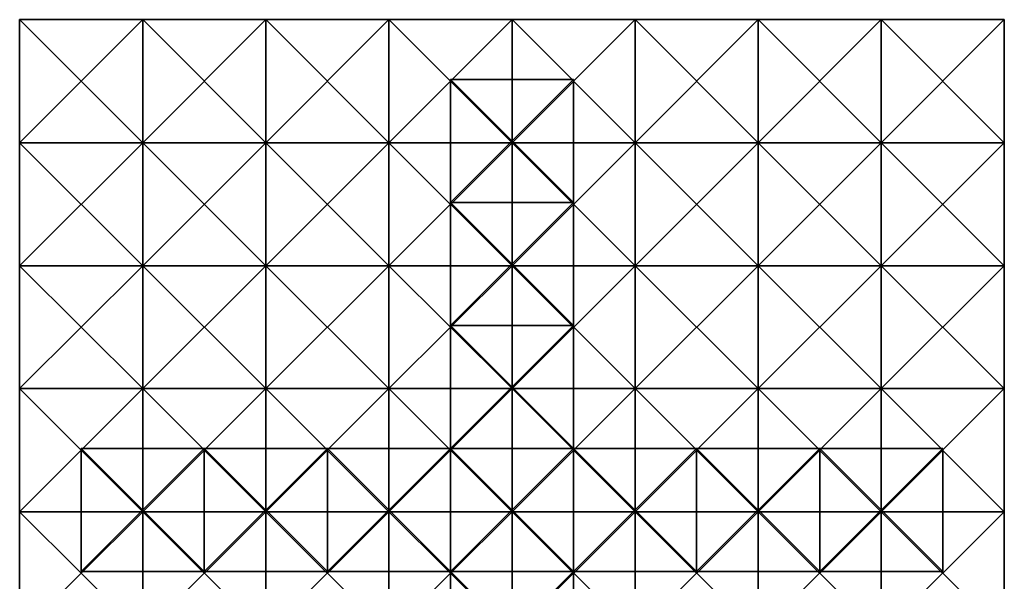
# Model space of a CAD drawing. Header units: inches. Extents: x -7.9 to 7.9, y -7.9 to 7.9.
# Tile 2 of 2: x -7.9 to 7.9, y -1.1 to 7.9. Entities that reach past the tile are written whole.
import ezdxf

# ---------------------------------------------------------------- set-up
doc = ezdxf.new("R2010")
doc.units = ezdxf.units.IN
doc.header["$MEASUREMENT"] = 0
doc.layers.get('0').update_dxf_attribs({"true_color": 0x9a9ae5})

msp = doc.modelspace()

# ---------------------------------------------------------------- meshes
at = {"color": 111, "true_color": 0x99e4b8}
mesh = msp.add_polyface(dxfattribs=at)
corners = [(-5.928, 3.943, 23.694), (-3.952, 3.943, 23.694), (-5.928, 5.919, 23.694), (-5.928, 3.943, 21.719), (-5.928, 5.919, 21.719), (-3.952, 5.919, 21.719), (-7.904, 3.943, 23.694), (-7.904, 5.919, 23.694), (-7.904, 3.943, 21.719), (-7.904, 5.919, 21.719), (-7.904, 1.968, 21.719), (-5.928, 7.895, 23.694), (-5.928, 7.895, 21.719), (-7.904, 7.895, 23.694), (-7.904, 7.895, 21.719)]
mesh.append_faces([[corners[k] for k in face] for face in [(0, 1, 2, 0), (3, 0, 4, 3), (4, 0, 2, 4), (0, 3, 1, 0), (4, 2, 5, 4), (0, 3, 2, 0), (2, 3, 4, 2), (6, 0, 7, 6), (7, 0, 2, 7), (8, 6, 9, 8), (9, 6, 7, 9), (3, 8, 4, 3), (4, 8, 9, 4), (6, 8, 0, 6), (0, 8, 3, 0), (9, 7, 4, 9), (4, 7, 2, 4), (3, 10, 8, 3), (8, 6, 3, 8), (3, 6, 0, 3), (2, 4, 11, 2), (11, 4, 12, 11), (7, 2, 13, 7), (13, 2, 11, 13), (9, 7, 14, 9), (14, 7, 13, 14), (4, 9, 12, 4), (12, 9, 14, 12), (7, 9, 2, 7), (2, 9, 4, 2), (14, 13, 12, 14), (12, 13, 11, 12), (4, 2, 12, 4), (12, 2, 11, 12)]], dxfattribs={"vtx3": -1, "color": 111})
mesh = msp.add_polyface(dxfattribs=at)
corners = [(-3.952, 5.919, 23.694), (-1.977, 5.919, 23.694), (-3.952, 7.895, 23.694), (-1.977, 7.895, 23.694), (-3.952, 5.919, 21.719), (-3.952, 7.895, 21.719), (-1.977, 7.895, 21.719), (-3.952, 3.943, 23.694), (-3.952, 3.943, 21.719), (-5.928, 5.919, 23.694), (-5.928, 3.943, 21.719), (-5.928, 5.919, 21.719), (-5.928, 3.943, 23.694), (-1.977, 3.943, 23.694), (-1.977, 5.919, 21.719), (-1.977, 3.943, 21.719), (-5.928, 7.895, 23.694), (-5.928, 7.895, 21.719)]
mesh.append_faces([[corners[k] for k in face] for face in [(0, 1, 2, 0), (2, 1, 3, 2), (4, 0, 5, 4), (5, 0, 2, 5), (6, 4, 5, 6), (0, 4, 1, 0), (5, 2, 6, 5), (7, 8, 0, 7), (0, 8, 4, 0), (9, 7, 0, 9), (8, 10, 4, 8), (4, 10, 11, 4), (7, 10, 8, 7), (4, 9, 0, 4), (10, 12, 8, 10), (8, 12, 7, 8), (7, 13, 0, 7), (0, 13, 1, 0), (8, 7, 4, 8), (4, 7, 0, 4), (14, 8, 4, 14), (7, 8, 13, 7), (4, 0, 14, 4), (8, 7, 15, 8), (0, 4, 2, 0), (2, 4, 5, 2), (9, 0, 16, 9), (16, 0, 2, 16), (4, 11, 5, 4), (5, 11, 17, 5), (9, 11, 0, 9), (0, 11, 4, 0), (17, 16, 5, 17), (5, 16, 2, 5)]], dxfattribs={"vtx3": -1, "color": 111})
mesh = msp.add_polyface(dxfattribs=at)
corners = [(-0.989, 4.958, 1.963), (0.986, 4.958, -0.013), (-0.989, 4.958, -0.013), (-0.989, 2.982, 1.963), (0.986, 4.958, 1.963), (-0.989, 6.934, -0.013), (-0.989, 6.934, 1.963), (0.986, 6.934, -0.013), (0.986, 6.934, 1.963), (-1.977, 5.919, 23.694), (-1.977, 5.919, 21.719), (-1.977, 7.895, 23.694), (-1.977, 7.895, 21.719), (-3.952, 5.919, 21.719), (-3.952, 7.895, 23.694), (-0.001, 5.919, 23.694), (-0.001, 5.919, 21.719), (-0.001, 7.895, 23.694), (-0.001, 7.895, 21.719), (-0.001, 3.943, 23.694), (-1.977, 3.943, 23.694), (-0.001, 3.943, 21.719), (-1.977, 3.943, 21.719), (-3.952, 3.943, 21.719), (-3.952, 5.919, 23.694)]
mesh.append_faces([[corners[k] for k in face] for face in [(0, 1, 2, 0), (2, 3, 0, 2), (2, 4, 0, 2), (5, 1, 2, 5), (6, 7, 5, 6), (0, 8, 6, 0), (6, 5, 0, 6), (0, 5, 2, 0), (9, 10, 11, 9), (11, 10, 12, 11), (10, 13, 12, 10), (9, 13, 10, 9), (12, 14, 11, 12), (15, 16, 17, 15), (17, 16, 18, 17), (9, 15, 11, 9), (11, 15, 17, 11), (10, 9, 12, 10), (12, 9, 11, 12), (16, 10, 18, 16), (18, 10, 12, 18), (9, 10, 15, 9), (15, 10, 16, 15), (12, 11, 18, 12), (18, 11, 17, 18), (9, 19, 15, 9), (10, 20, 9, 10), (21, 22, 16, 21), (16, 22, 10, 16), (10, 9, 16, 10), (16, 9, 15, 16), (9, 22, 10, 9), (22, 23, 10, 22), (10, 24, 9, 10), (18, 15, 17, 18)]], dxfattribs={"vtx3": -1, "color": 111})
mesh = msp.add_polyface(dxfattribs=at)
corners = [(0.986, 4.958, 1.963), (0.986, 4.958, -0.013), (-0.989, 4.958, 1.963), (0.986, 2.982, -0.013), (-0.989, 4.958, -0.013), (0.986, 6.934, -0.013), (-0.989, 6.934, -0.013), (0.986, 6.934, 1.963), (-0.989, 6.934, 1.963), (1.974, 5.919, 23.694), (3.95, 5.919, 23.694), (1.974, 7.895, 23.694), (1.974, 5.919, 21.719), (1.974, 7.895, 21.719), (3.95, 7.895, 21.719), (-0.001, 5.919, 23.694), (-0.001, 3.943, 21.719), (-0.001, 5.919, 21.719), (1.974, 3.943, 23.694), (1.974, 3.943, 21.719), (-0.001, 3.943, 23.694), (-0.001, 7.895, 23.694), (-0.001, 7.895, 21.719)]
mesh.append_faces([[corners[k] for k in face] for face in [(0, 1, 2, 0), (1, 3, 4, 1), (0, 3, 1, 0), (1, 0, 4, 1), (5, 1, 6, 5), (7, 5, 8, 7), (0, 7, 2, 0), (5, 7, 1, 5), (1, 7, 0, 1), (9, 10, 11, 9), (12, 9, 13, 12), (13, 9, 11, 13), (9, 12, 10, 9), (13, 11, 14, 13), (15, 16, 17, 15), (12, 18, 9, 12), (9, 19, 12, 9), (15, 18, 9, 15), (17, 20, 15, 17), (19, 16, 12, 19), (12, 16, 17, 12), (17, 15, 12, 17), (12, 15, 9, 12), (9, 12, 11, 9), (11, 12, 13, 11), (15, 9, 21, 15), (21, 9, 11, 21), (17, 15, 22, 17), (12, 17, 13, 12), (13, 17, 22, 13), (15, 17, 9, 15), (9, 17, 12, 9), (22, 21, 13, 22), (13, 21, 11, 13)]], dxfattribs={"vtx3": -1, "color": 111})
mesh = msp.add_polyface(dxfattribs=at)
corners = [(3.95, 3.943, 21.719), (1.974, 3.943, 23.694), (3.95, 3.943, 23.694), (3.95, 5.919, 23.694), (5.926, 5.919, 23.694), (3.95, 7.895, 23.694), (5.926, 7.895, 23.694), (3.95, 5.919, 21.719), (3.95, 7.895, 21.719), (5.926, 5.919, 21.719), (5.926, 7.895, 21.719), (1.974, 7.895, 23.694), (1.974, 5.919, 21.719), (1.974, 7.895, 21.719), (5.926, 3.943, 21.719), (1.974, 5.919, 23.694), (1.974, 3.943, 21.719), (5.926, 3.943, 23.694)]
mesh.append_faces([[corners[k] for k in face] for face in [(0, 1, 2, 0), (3, 4, 5, 3), (5, 4, 6, 5), (7, 3, 8, 7), (8, 3, 5, 8), (9, 7, 10, 9), (10, 7, 8, 10), (3, 7, 4, 3), (4, 7, 9, 4), (8, 5, 10, 8), (3, 7, 5, 3), (5, 7, 8, 5), (11, 3, 5, 11), (7, 12, 8, 7), (8, 12, 13, 8), (3, 12, 7, 3), (8, 11, 5, 8), (0, 2, 14, 0), (2, 0, 3, 2), (3, 0, 7, 3), (15, 2, 3, 15), (0, 16, 7, 0), (7, 16, 12, 7), (1, 16, 2, 1), (2, 16, 0, 2), (12, 15, 7, 12), (7, 15, 3, 7), (2, 17, 3, 2), (3, 17, 4, 3), (0, 2, 7, 0), (7, 2, 3, 7), (9, 0, 7, 9), (2, 0, 17, 2), (7, 3, 9, 7)]], dxfattribs={"vtx3": -1, "color": 111})
mesh = msp.add_polyface(dxfattribs=at)
corners = [(5.926, 3.943, 21.719), (5.926, 3.943, 23.694), (7.901, 3.943, 21.719), (7.901, 3.943, 23.694), (5.926, 5.919, 23.694), (5.926, 5.919, 21.719), (5.926, 7.895, 23.694), (5.926, 7.895, 21.719), (3.95, 7.895, 23.694), (3.95, 3.943, 23.694), (7.901, 5.919, 23.694), (7.901, 5.919, 21.719), (7.901, 7.895, 23.694), (7.901, 7.895, 21.719), (3.95, 3.943, 21.719), (3.95, 5.919, 23.694)]
mesh.append_faces([[corners[k] for k in face] for face in [(0, 1, 2, 0), (2, 1, 3, 2), (4, 5, 6, 4), (6, 5, 7, 6), (7, 8, 6, 7), (0, 9, 1, 0), (3, 2, 10, 3), (10, 2, 11, 10), (1, 3, 4, 1), (4, 3, 10, 4), (0, 1, 5, 0), (5, 1, 4, 5), (2, 0, 11, 2), (11, 0, 5, 11), (1, 0, 3, 1), (3, 0, 2, 3), (5, 4, 11, 5), (11, 4, 10, 11), (10, 11, 12, 10), (12, 11, 13, 12), (4, 10, 6, 4), (6, 10, 12, 6), (5, 4, 7, 5), (7, 4, 6, 7), (11, 5, 13, 11), (13, 5, 7, 13), (4, 5, 10, 4), (10, 5, 11, 10), (7, 6, 13, 7), (13, 6, 12, 13), (1, 0, 4, 1), (4, 0, 5, 4), (0, 14, 5, 0), (1, 14, 0, 1), (5, 15, 4, 5)]], dxfattribs={"vtx3": -1, "color": 111})
mesh = msp.add_polyface(dxfattribs=at)
corners = [(-0.989, 2.982, 1.963), (0.986, 4.958, 1.963), (-0.989, 4.958, 1.963), (-0.989, 2.982, -0.013), (0.986, 2.982, 1.963), (-0.989, 4.958, -0.013), (0.986, 2.982, -0.013), (0.986, 1.007, -0.013), (-0.989, 1.007, -0.013), (-0.989, 1.007, 1.963), (-0.989, 2.982, 19.743), (0.986, 1.007, 19.743), (-0.989, 1.007, 19.743), (-0.989, 2.982, 21.719), (0.986, 2.982, 19.743), (-0.989, 1.007, 21.719), (0.986, 2.982, 21.719), (-1.977, 3.943, 23.694), (-0.001, 3.943, 23.694), (-1.977, 5.919, 23.694), (-1.977, 3.943, 21.719), (-1.977, 5.919, 21.719), (-0.001, 3.943, 21.719), (-1.977, 1.968, 23.694), (-0.001, 1.968, 23.694), (-1.977, 1.968, 21.719), (-0.001, 1.968, 21.719), (-3.952, 3.943, 21.719), (-3.952, 1.968, 21.719), (-3.952, 3.943, 23.694)]
mesh.append_faces([[corners[k] for k in face] for face in [(0, 1, 2, 0), (3, 4, 0, 3), (5, 6, 3, 5), (3, 0, 5, 3), (3, 7, 8, 3), (0, 6, 3, 0), (9, 4, 0, 9), (0, 3, 9, 0), (10, 11, 12, 10), (13, 14, 10, 13), (15, 16, 13, 15), (13, 10, 15, 13), (17, 18, 19, 17), (20, 17, 21, 20), (17, 20, 18, 17), (18, 20, 22, 18), (23, 24, 17, 23), (17, 24, 18, 17), (25, 23, 20, 25), (20, 23, 17, 20), (26, 25, 22, 26), (22, 25, 20, 22), (24, 25, 26, 24), (20, 17, 22, 20), (22, 17, 18, 22), (17, 20, 19, 17), (17, 27, 20, 17), (23, 25, 17, 23), (17, 25, 20, 17), (25, 28, 20, 25), (23, 28, 25, 23), (20, 29, 17, 20), (25, 23, 26, 25), (26, 23, 24, 26)]], dxfattribs={"vtx3": -1, "color": 111})
mesh = msp.add_polyface(dxfattribs=at)
corners = [(0.986, 2.982, 1.963), (0.986, 4.958, 1.963), (-0.989, 2.982, 1.963), (0.986, 2.982, -0.013), (-0.989, 2.982, -0.013), (0.986, 1.007, -0.013), (0.986, 2.982, 19.743), (0.986, 1.007, 19.743), (-0.989, 2.982, 19.743), (0.986, 2.982, 21.719), (-0.989, 2.982, 21.719), (1.974, 1.968, 23.694), (3.95, 1.968, 23.694), (1.974, 3.943, 23.694), (1.974, 1.968, 21.719), (1.974, 3.943, 21.719), (3.95, 3.943, 21.719), (-0.001, 3.943, 23.694), (-0.001, 3.943, 21.719), (-0.001, 5.919, 23.694), (3.95, 3.943, 23.694), (1.974, 5.919, 23.694), (1.974, 5.919, 21.719), (-0.001, 1.968, 23.694), (-0.001, 1.968, 21.719), (-0.001, 5.919, 21.719)]
mesh.append_faces([[corners[k] for k in face] for face in [(0, 1, 2, 0), (3, 0, 4, 3), (0, 3, 1, 0), (3, 5, 4, 3), (0, 3, 2, 0), (3, 0, 5, 3), (6, 7, 8, 6), (9, 6, 10, 9), (6, 9, 7, 6), (11, 12, 13, 11), (14, 11, 15, 14), (15, 11, 13, 15), (15, 13, 16, 15), (17, 18, 19, 17), (13, 20, 21, 13), (15, 13, 22, 15), (23, 24, 17, 23), (17, 24, 18, 17), (11, 14, 13, 11), (13, 14, 15, 13), (23, 11, 17, 23), (17, 11, 13, 17), (24, 23, 18, 24), (18, 23, 17, 18), (14, 24, 15, 14), (15, 24, 18, 15), (18, 17, 15, 18), (15, 17, 13, 15), (24, 23, 14, 24), (13, 15, 21, 13), (17, 13, 19, 17), (18, 17, 25, 18), (17, 18, 13, 17), (13, 18, 15, 13)]], dxfattribs={"vtx3": -1, "color": 111})
mesh = msp.add_polyface(dxfattribs=at)
corners = [(-4.94, 1.007, -0.013), (-4.94, -0.969, -0.013), (-6.916, 1.007, -0.013), (-6.916, -0.969, -0.013), (-4.94, 1.007, 1.963), (-6.916, 1.007, 1.963), (-6.916, -0.969, 1.963), (-5.928, -0.008, 23.694), (-5.928, -0.008, 21.719), (-5.928, 1.968, 23.694), (-5.928, 1.968, 21.719), (-7.904, -0.008, 23.694), (-7.904, 1.968, 23.694), (-7.904, -0.008, 21.719), (-7.904, 1.968, 21.719), (-3.952, -0.008, 23.694), (-3.952, 1.968, 21.719), (-3.952, 1.968, 23.694), (-5.928, 3.943, 23.694), (-5.928, 3.943, 21.719), (-7.904, 3.943, 23.694), (-7.904, 3.943, 21.719)]
mesh.append_faces([[corners[k] for k in face] for face in [(0, 1, 2, 0), (2, 1, 3, 2), (4, 0, 5, 4), (5, 0, 2, 5), (6, 4, 5, 6), (0, 4, 1, 0), (5, 2, 6, 5), (7, 8, 9, 7), (9, 8, 10, 9), (11, 7, 12, 11), (12, 7, 9, 12), (13, 11, 14, 13), (14, 11, 12, 14), (8, 13, 10, 8), (10, 13, 14, 10), (14, 12, 10, 14), (10, 12, 9, 10), (7, 15, 9, 7), (8, 7, 10, 8), (10, 7, 9, 10), (10, 9, 16, 10), (9, 17, 18, 9), (10, 9, 19, 10), (19, 9, 18, 19), (9, 10, 17, 9), (9, 10, 18, 9), (18, 10, 19, 18), (12, 9, 20, 12), (20, 9, 18, 20), (14, 12, 21, 14), (21, 12, 20, 21), (10, 14, 19, 10), (12, 14, 9, 12), (9, 14, 10, 9)]], dxfattribs={"vtx3": -1, "color": 111})
mesh = msp.add_polyface(dxfattribs=at)
corners = [(-2.965, -0.969, 1.963), (-0.989, 1.007, 1.963), (-2.965, 1.007, 1.963), (-2.965, 1.007, -0.013), (-4.94, 1.007, 1.963), (-4.94, 1.007, -0.013), (-4.94, -0.969, 1.963), (-2.965, -0.969, -0.013), (-4.94, -0.969, -0.013), (-2.965, 1.007, 21.719), (-2.965, 1.007, 19.743), (-2.965, -0.969, 21.719), (-3.952, -0.008, 23.694), (-1.977, -0.008, 23.694), (-3.952, 1.968, 23.694), (-1.977, 1.968, 23.694), (-3.952, -0.008, 21.719), (-3.952, 1.968, 21.719), (-1.977, 1.968, 21.719), (-5.928, 1.968, 23.694), (-5.928, -0.008, 21.719), (-5.928, 1.968, 21.719), (-3.952, 3.943, 23.694), (-3.952, 3.943, 21.719), (-5.928, 3.943, 23.694), (-5.928, 3.943, 21.719), (-1.977, 3.943, 23.694), (-1.977, 3.943, 21.719)]
mesh.append_faces([[corners[k] for k in face] for face in [(0, 1, 2, 0), (2, 3, 0, 2), (2, 3, 4, 2), (4, 3, 5, 4), (6, 2, 4, 6), (3, 7, 5, 3), (5, 7, 8, 5), (2, 7, 3, 2), (5, 6, 4, 5), (9, 10, 11, 9), (12, 13, 14, 12), (14, 13, 15, 14), (16, 12, 17, 16), (17, 12, 14, 17), (18, 16, 17, 18), (17, 14, 18, 17), (12, 16, 14, 12), (14, 16, 17, 14), (19, 12, 14, 19), (16, 20, 17, 16), (17, 20, 21, 17), (17, 19, 14, 17), (14, 17, 22, 14), (22, 17, 23, 22), (24, 14, 22, 24), (17, 21, 23, 17), (23, 21, 25, 23), (14, 21, 17, 14), (14, 15, 22, 14), (22, 15, 26, 22), (17, 14, 23, 17), (23, 14, 22, 23), (27, 17, 23, 27), (14, 17, 15, 14)]], dxfattribs={"vtx3": -1, "color": 111})
mesh = msp.add_polyface(dxfattribs=at)
corners = [(2.962, 1.007, -0.013), (2.962, 1.007, 1.963), (2.962, -0.969, -0.013), (4.938, 1.007, 1.963), (4.938, 1.007, -0.013), (4.938, -0.969, 1.963), (2.962, -0.969, 1.963), (4.938, -0.969, -0.013), (2.962, 1.007, 19.743), (2.962, 1.007, 21.719), (2.962, -0.969, 19.743), (3.95, 1.968, 23.694), (3.95, 1.968, 21.719), (3.95, 3.943, 23.694), (3.95, 3.943, 21.719), (1.974, 3.943, 23.694), (1.974, 1.968, 21.719), (1.974, 3.943, 21.719), (5.926, 1.968, 23.694), (5.926, 3.943, 23.694), (5.926, 3.943, 21.719), (3.95, -0.008, 23.694), (3.95, -0.008, 21.719), (1.974, 1.968, 23.694), (1.974, -0.008, 21.719), (5.926, -0.008, 23.694), (5.926, 1.968, 21.719)]
mesh.append_faces([[corners[k] for k in face] for face in [(0, 1, 2, 0), (3, 4, 5, 3), (3, 4, 1, 3), (1, 4, 0, 1), (6, 3, 1, 6), (4, 7, 0, 4), (0, 7, 2, 0), (3, 7, 4, 3), (0, 6, 1, 0), (8, 9, 10, 8), (11, 12, 13, 11), (13, 12, 14, 13), (15, 11, 13, 15), (12, 16, 14, 12), (14, 16, 17, 14), (11, 16, 12, 11), (11, 18, 13, 11), (13, 18, 19, 13), (12, 11, 14, 12), (14, 11, 13, 14), (20, 12, 14, 20), (11, 12, 18, 11), (21, 22, 11, 21), (11, 22, 12, 11), (23, 21, 11, 23), (22, 24, 12, 22), (12, 24, 16, 12), (12, 23, 11, 12), (21, 25, 11, 21), (11, 25, 18, 11), (22, 21, 12, 22), (12, 21, 11, 12), (26, 22, 12, 26), (12, 11, 26, 12)]], dxfattribs={"vtx3": -1, "color": 111})
mesh = msp.add_polyface(dxfattribs=at)
corners = [(6.913, 1.007, -0.013), (6.913, -0.969, -0.013), (4.938, 1.007, -0.013), (4.938, -0.969, -0.013), (6.913, 1.007, 1.963), (4.938, 1.007, 1.963), (4.938, -0.969, 1.963), (7.901, 1.968, 23.694), (7.901, 1.968, 21.719), (7.901, 3.943, 23.694), (7.901, 3.943, 21.719), (5.926, 1.968, 23.694), (5.926, 3.943, 23.694), (5.926, 1.968, 21.719), (5.926, 3.943, 21.719), (3.95, 1.968, 21.719), (7.901, -0.008, 23.694), (7.901, -0.008, 21.719), (5.926, -0.008, 23.694), (5.926, -0.008, 21.719), (3.95, -0.008, 21.719), (3.95, 1.968, 23.694)]
mesh.append_faces([[corners[k] for k in face] for face in [(0, 1, 2, 0), (2, 1, 3, 2), (4, 0, 5, 4), (5, 0, 2, 5), (6, 4, 5, 6), (0, 4, 1, 0), (7, 8, 9, 7), (9, 8, 10, 9), (11, 7, 12, 11), (12, 7, 9, 12), (13, 11, 14, 13), (14, 11, 12, 14), (8, 13, 10, 8), (10, 13, 14, 10), (11, 13, 7, 11), (7, 13, 8, 7), (11, 13, 12, 11), (12, 13, 14, 12), (13, 15, 14, 13), (11, 15, 13, 11), (16, 17, 7, 16), (7, 17, 8, 7), (18, 16, 11, 18), (11, 16, 7, 11), (19, 18, 13, 19), (13, 18, 11, 13), (17, 19, 8, 17), (8, 19, 13, 8), (13, 11, 8, 13), (8, 11, 7, 8), (18, 19, 11, 18), (11, 19, 13, 11), (19, 20, 13, 19), (13, 21, 11, 13)]], dxfattribs={"vtx3": -1, "color": 111})
mesh = msp.add_polyface(dxfattribs=at)
corners = [(-0.989, 1.007, 9.865), (-0.989, 1.007, 7.89), (-0.989, -0.969, 9.865), (-0.989, 1.007, 13.816), (-0.989, -0.969, 15.792), (-0.989, 1.007, 15.792), (-0.989, 1.007, 11.841), (-0.989, -0.969, 13.816), (-0.989, 1.007, 5.914), (-0.989, 1.007, 3.938), (-0.989, -0.969, 5.914), (-0.989, -0.969, 7.89), (-0.989, -0.969, 11.841), (0.986, 1.007, 1.963), (-0.989, 1.007, 1.963), (0.986, -0.969, 1.963), (-0.989, -0.969, 1.963), (-0.989, -0.969, 3.938), (-0.989, 2.982, -0.013), (-0.989, 1.007, -0.013), (-0.989, -0.969, -0.013), (-2.965, 1.007, -0.013), (-2.965, -0.969, -0.013), (-2.965, 1.007, 1.963), (-0.989, 1.007, 21.719), (-0.989, 1.007, 19.743), (-0.989, -0.969, 21.719), (-0.989, -0.969, 19.743), (-2.965, 1.007, 19.743), (-2.965, 1.007, 21.719), (-0.989, 2.982, 19.743), (-0.989, 1.007, 17.768), (-0.989, -0.969, 17.768), (-1.977, -0.008, 23.694), (-1.977, -0.008, 21.719), (-1.977, 1.968, 23.694), (-1.977, 1.968, 21.719), (-3.952, -0.008, 21.719), (-3.952, 1.968, 23.694), (-0.001, 1.968, 23.694), (-0.001, -0.008, 23.694), (-0.001, 1.968, 21.719)]
mesh.append_faces([[corners[k] for k in face] for face in [(0, 1, 2, 0), (3, 4, 5, 3), (3, 6, 7, 3), (8, 9, 10, 8), (8, 11, 1, 8), (0, 12, 6, 0), (9, 13, 14, 9), (14, 15, 16, 14), (14, 17, 9, 14), (14, 18, 19, 14), (19, 20, 21, 19), (21, 20, 22, 21), (14, 19, 23, 14), (23, 19, 21, 23), (19, 14, 20, 19), (24, 25, 26, 24), (19, 16, 14, 19), (25, 27, 28, 25), (24, 25, 29, 24), (29, 25, 28, 29), (25, 24, 27, 25), (24, 30, 25, 24), (31, 27, 25, 31), (5, 32, 31, 5), (33, 34, 35, 33), (35, 34, 36, 35), (34, 37, 36, 34), (36, 38, 35, 36), (35, 36, 39, 35), (33, 40, 35, 33), (35, 40, 39, 35), (34, 33, 36, 34), (36, 33, 35, 36), (41, 34, 36, 41)]], dxfattribs={"vtx3": -1, "color": 111})
mesh = msp.add_polyface(dxfattribs=at)
corners = [(0.986, 1.007, 7.89), (0.986, -0.969, 7.89), (-0.989, 1.007, 7.89), (0.986, 1.007, 9.865), (-0.989, 1.007, 9.865), (0.986, 1.007, 15.792), (0.986, 1.007, 13.816), (-0.989, 1.007, 15.792), (0.986, -0.969, 13.816), (-0.989, 1.007, 13.816), (0.986, 1.007, 11.841), (0.986, -0.969, 11.841), (-0.989, 1.007, 11.841), (0.986, 1.007, 3.938), (0.986, -0.969, 3.938), (-0.989, 1.007, 3.938), (0.986, 1.007, 5.914), (-0.989, 1.007, 5.914), (0.986, -0.969, 5.914), (0.986, -0.969, 9.865), (0.986, 1.007, 1.963), (0.986, -0.969, 1.963), (-0.989, 1.007, 1.963), (0.986, 1.007, -0.013), (-0.989, 1.007, -0.013), (0.986, 2.982, 1.963), (0.986, 1.007, 19.743), (0.986, -0.969, 19.743), (-0.989, 1.007, 19.743), (0.986, 1.007, 21.719), (-0.989, 1.007, 21.719), (0.986, -0.969, -0.013), (0.986, 2.982, 21.719), (0.986, 1.007, 17.768), (0.986, -0.969, 17.768), (-0.989, 1.007, 17.768), (0.986, -0.969, 15.792), (-0.001, 1.968, 23.694), (-0.001, 1.968, 21.719), (1.974, 1.968, 23.694), (-0.001, -0.008, 23.694), (-0.001, -0.008, 21.719), (1.974, -0.008, 23.694)]
mesh.append_faces([[corners[k] for k in face] for face in [(0, 1, 2, 0), (3, 0, 4, 3), (5, 6, 7, 5), (6, 8, 9, 6), (10, 11, 12, 10), (6, 10, 9, 6), (13, 14, 15, 13), (16, 13, 17, 16), (0, 16, 2, 0), (16, 18, 17, 16), (10, 3, 12, 10), (3, 19, 4, 3), (13, 20, 15, 13), (20, 21, 22, 20), (23, 20, 24, 23), (20, 25, 22, 20), (20, 23, 21, 20), (26, 27, 28, 26), (29, 26, 30, 29), (26, 29, 27, 26), (20, 23, 22, 20), (23, 31, 24, 23), (26, 29, 28, 26), (29, 32, 30, 29), (26, 33, 28, 26), (33, 34, 35, 33), (33, 5, 35, 33), (5, 36, 7, 5), (37, 38, 39, 37), (40, 41, 37, 40), (37, 41, 38, 37), (40, 42, 37, 40), (41, 40, 38, 41), (38, 40, 37, 38)]], dxfattribs={"vtx3": -1, "color": 111})
mesh = msp.add_polyface(dxfattribs=at)
corners = [(0.986, 1.007, 7.89), (0.986, 1.007, 9.865), (0.986, -0.969, 7.89), (0.986, 1.007, 15.792), (0.986, -0.969, 13.816), (0.986, 1.007, 13.816), (0.986, 1.007, 11.841), (0.986, -0.969, 11.841), (0.986, 1.007, 3.938), (0.986, 1.007, 5.914), (0.986, -0.969, 3.938), (0.986, -0.969, 5.914), (0.986, -0.969, 9.865), (0.986, -0.969, 1.963), (0.986, 1.007, 1.963), (0.986, 1.007, -0.013), (0.986, 2.982, 1.963), (2.962, 1.007, -0.013), (2.962, -0.969, -0.013), (0.986, -0.969, -0.013), (2.962, 1.007, 1.963), (2.962, 1.007, 19.743), (2.962, -0.969, 19.743), (0.986, 1.007, 19.743), (2.962, 1.007, 21.719), (0.986, 1.007, 21.719), (0.986, -0.969, 21.719), (0.986, 2.982, 21.719), (0.986, -0.969, 17.768), (0.986, 1.007, 17.768), (0.986, -0.969, 15.792), (1.974, 1.968, 23.694), (1.974, 1.968, 21.719), (3.95, 1.968, 23.694), (1.974, -0.008, 23.694), (3.95, -0.008, 23.694), (1.974, -0.008, 21.719), (3.95, 1.968, 21.719), (-0.001, 1.968, 21.719), (-0.001, 1.968, 23.694), (-0.001, -0.008, 21.719)]
mesh.append_faces([[corners[k] for k in face] for face in [(0, 1, 2, 0), (3, 4, 5, 3), (6, 5, 7, 6), (8, 9, 10, 8), (0, 11, 9, 0), (6, 12, 1, 6), (8, 13, 14, 8), (15, 16, 14, 15), (17, 18, 15, 17), (15, 18, 19, 15), (20, 17, 14, 20), (14, 17, 15, 14), (13, 20, 14, 13), (14, 19, 15, 14), (21, 22, 23, 21), (24, 21, 25, 24), (25, 21, 23, 25), (26, 24, 25, 26), (25, 23, 26, 25), (23, 27, 25, 23), (23, 28, 29, 23), (29, 30, 3, 29), (31, 32, 33, 31), (34, 35, 31, 34), (36, 34, 32, 36), (32, 34, 31, 32), (32, 31, 37, 32), (31, 38, 32, 31), (34, 36, 31, 34), (31, 36, 32, 31), (39, 34, 31, 39), (36, 40, 32, 36), (32, 40, 38, 32), (32, 39, 31, 32)]], dxfattribs={"vtx3": -1, "color": 111})
mesh = msp.add_polyface(dxfattribs=at)
corners = [(-0.989, 1.007, 7.89), (0.986, -0.969, 7.89), (-0.989, -0.969, 7.89), (-0.989, 1.007, 9.865), (0.986, 1.007, 7.89), (-0.989, -0.969, 9.865), (0.986, 1.007, 9.865), (-0.989, 1.007, 15.792), (0.986, 1.007, 13.816), (-0.989, 1.007, 13.816), (-0.989, -0.969, 15.792), (0.986, 1.007, 15.792), (0.986, -0.969, 13.816), (-0.989, -0.969, 13.816), (-0.989, 1.007, 11.841), (0.986, -0.969, 11.841), (-0.989, -0.969, 11.841), (0.986, 1.007, 11.841), (-0.989, 1.007, 3.938), (0.986, -0.969, 3.938), (-0.989, -0.969, 3.938), (-0.989, 1.007, 5.914), (0.986, 1.007, 3.938), (-0.989, -0.969, 5.914), (0.986, 1.007, 5.914), (0.986, -0.969, 5.914), (0.986, -0.969, 9.865), (-0.989, 1.007, -0.013), (0.986, 1.007, 1.963), (-0.989, 1.007, 1.963), (-0.989, 1.007, 19.743), (0.986, -0.969, 19.743), (-0.989, -0.969, 19.743), (-0.989, 1.007, 21.719), (0.986, 1.007, 19.743), (-0.989, -0.969, 21.719), (0.986, 1.007, 21.719), (0.986, 1.007, -0.013), (-0.989, -0.969, 1.963), (0.986, -0.969, -0.013), (-0.989, -0.969, -0.013), (0.986, 1.007, 17.768), (-0.989, 1.007, 17.768), (0.986, -0.969, 17.768), (-0.989, -0.969, 17.768), (0.986, -0.969, 15.792), (-0.001, -0.008, 21.719), (-1.977, -0.008, 21.719), (-0.001, 1.968, 21.719)]
mesh.append_faces([[corners[k] for k in face] for face in [(0, 1, 2, 0), (3, 4, 0, 3), (5, 6, 3, 5), (7, 8, 9, 7), (10, 11, 7, 10), (9, 12, 13, 9), (14, 15, 16, 14), (9, 17, 14, 9), (13, 8, 9, 13), (18, 19, 20, 18), (21, 22, 18, 21), (23, 24, 21, 23), (0, 24, 21, 0), (2, 4, 0, 2), (21, 25, 23, 21), (14, 6, 3, 14), (16, 17, 14, 16), (3, 26, 5, 3), (20, 22, 18, 20), (27, 28, 29, 27), (30, 31, 32, 30), (33, 34, 30, 33), (35, 36, 33, 35), (29, 37, 27, 29), (38, 28, 29, 38), (27, 39, 40, 27), (30, 36, 33, 30), (30, 41, 42, 30), (32, 34, 30, 32), (42, 43, 44, 42), (42, 11, 7, 42), (44, 41, 42, 44), (7, 45, 10, 7), (46, 47, 48, 46)]], dxfattribs={"vtx3": -1, "color": 111})
mesh = msp.add_polyface(dxfattribs=at)
corners = [(-4.94, -0.969, -0.013), (-4.94, -0.969, 1.963), (-6.916, -0.969, -0.013), (-6.916, -0.969, 1.963), (-4.94, 1.007, 1.963), (-6.916, 1.007, -0.013), (-4.94, 1.007, -0.013), (-5.928, -1.983, 21.719), (-5.928, -3.959, 23.694), (-5.928, -1.983, 23.694), (-3.952, -1.983, 21.719), (-5.928, -0.008, 23.694), (-5.928, -0.008, 21.719), (-7.904, -1.983, 23.694), (-7.904, -0.008, 23.694), (-7.904, -1.983, 21.719), (-7.904, -0.008, 21.719), (-3.952, -1.983, 23.694), (-3.952, -0.008, 21.719), (-5.928, -3.959, 21.719), (-7.904, -3.959, 23.694), (-7.904, -3.959, 21.719), (-3.952, -0.008, 23.694)]
mesh.append_faces([[corners[k] for k in face] for face in [(0, 1, 2, 0), (2, 1, 3, 2), (1, 4, 3, 1), (0, 4, 1, 0), (3, 5, 2, 3), (0, 1, 6, 0), (7, 8, 9, 7), (7, 9, 10, 7), (9, 7, 11, 9), (11, 7, 12, 11), (13, 9, 14, 13), (14, 9, 11, 14), (15, 13, 16, 15), (16, 13, 14, 16), (7, 15, 12, 7), (12, 15, 16, 12), (13, 15, 9, 13), (9, 15, 7, 9), (16, 14, 12, 16), (12, 14, 11, 12), (9, 17, 11, 9), (7, 9, 12, 7), (12, 9, 11, 12), (9, 7, 17, 9), (12, 11, 18, 12), (9, 19, 7, 9), (13, 8, 9, 13), (15, 20, 13, 15), (7, 21, 15, 7), (15, 13, 7, 15), (7, 13, 9, 7), (14, 16, 11, 14), (11, 16, 12, 11), (11, 12, 22, 11)]], dxfattribs={"vtx3": -1, "color": 111})
mesh = msp.add_polyface(dxfattribs=at)
corners = [(-2.965, -0.969, -0.013), (-0.989, -0.969, 1.963), (-2.965, -0.969, 1.963), (-2.965, 1.007, -0.013), (-2.965, 1.007, 1.963), (-4.94, -0.969, 1.963), (-4.94, -0.969, -0.013), (-2.965, -0.969, 19.743), (-0.989, -0.969, 21.719), (-2.965, -0.969, 21.719), (-2.965, 1.007, 19.743), (-0.989, -0.969, 19.743), (-0.989, 1.007, 21.719), (-2.965, 1.007, 21.719), (-3.952, -1.983, 23.694), (-3.952, -3.959, 21.719), (-3.952, -1.983, 21.719), (-5.928, -1.983, 23.694), (-3.952, -3.959, 23.694), (-5.928, -3.959, 21.719), (-5.928, -1.983, 21.719), (-1.977, -1.983, 23.694), (-3.952, -0.008, 23.694), (-1.977, -0.008, 23.694), (-3.952, -0.008, 21.719), (-1.977, -0.008, 21.719), (-1.977, -3.959, 23.694), (-1.977, -1.983, 21.719), (-5.928, -0.008, 23.694), (-5.928, -0.008, 21.719)]
mesh.append_faces([[corners[k] for k in face] for face in [(0, 1, 2, 0), (2, 3, 0, 2), (2, 4, 5, 2), (0, 2, 6, 0), (6, 2, 5, 6), (2, 0, 4, 2), (7, 8, 9, 7), (10, 11, 7, 10), (9, 12, 13, 9), (9, 10, 7, 9), (14, 15, 16, 14), (17, 18, 14, 17), (16, 19, 20, 16), (16, 17, 14, 16), (14, 21, 22, 14), (22, 21, 23, 22), (16, 14, 24, 16), (24, 14, 22, 24), (25, 16, 24, 25), (14, 16, 21, 14), (24, 22, 25, 24), (14, 26, 21, 14), (16, 18, 14, 16), (27, 15, 16, 27), (16, 14, 27, 16), (14, 16, 22, 14), (22, 16, 24, 22), (28, 14, 22, 28), (16, 20, 24, 16), (24, 20, 29, 24), (14, 20, 16, 14), (24, 28, 22, 24), (22, 24, 23, 22), (22, 29, 24, 22)]], dxfattribs={"vtx3": -1, "color": 111})
mesh = msp.add_polyface(dxfattribs=at)
corners = [(-0.989, -0.969, 7.89), (0.986, -0.969, 9.865), (-0.989, -0.969, 9.865), (-0.989, 1.007, 7.89), (-0.989, -0.969, 13.816), (-0.989, -0.969, 15.792), (-0.989, 1.007, 13.816), (-0.989, 1.007, 11.841), (-0.989, -0.969, 11.841), (-0.989, -0.969, 3.938), (0.986, -0.969, 5.914), (-0.989, -0.969, 5.914), (-0.989, 1.007, 3.938), (0.986, -0.969, 7.89), (-0.989, 1.007, 5.914), (0.986, -0.969, 11.841), (-0.989, 1.007, 9.865), (-0.989, -0.969, 1.963), (0.986, -0.969, -0.013), (-0.989, -0.969, -0.013), (0.986, -0.969, 3.938), (-0.989, 1.007, 1.963), (-2.965, -0.969, -0.013), (-2.965, -0.969, 1.963), (-0.989, -0.969, 21.719), (-0.989, 1.007, 19.743), (-0.989, -0.969, 19.743), (0.986, -0.969, 1.963), (-0.989, 1.007, -0.013), (-0.989, 1.007, 21.719), (-2.965, -0.969, 21.719), (-0.989, -0.969, 17.768), (-0.989, 1.007, 17.768), (-0.989, 1.007, 15.792), (-1.977, -0.008, 23.694), (-1.977, -1.983, 21.719), (-1.977, -0.008, 21.719), (-3.952, -0.008, 23.694), (-0.001, -0.008, 21.719), (-0.001, -1.983, 23.694), (-0.001, -0.008, 23.694), (-3.952, -0.008, 21.719), (-0.001, -1.983, 21.719), (-1.977, -1.983, 23.694)]
mesh.append_faces([[corners[k] for k in face] for face in [(0, 1, 2, 0), (2, 3, 0, 2), (4, 5, 6, 4), (4, 7, 8, 4), (9, 10, 11, 9), (11, 12, 9, 11), (11, 13, 0, 11), (11, 0, 14, 11), (2, 15, 8, 2), (2, 8, 16, 2), (17, 18, 19, 17), (17, 20, 9, 17), (17, 9, 21, 17), (19, 17, 22, 19), (17, 21, 23, 17), (19, 21, 17, 19), (24, 25, 26, 24), (19, 27, 17, 19), (19, 17, 28, 19), (24, 29, 30, 24), (26, 29, 24, 26), (31, 26, 32, 31), (5, 31, 33, 5), (34, 35, 36, 34), (36, 37, 34, 36), (38, 39, 40, 38), (34, 41, 36, 34), (34, 36, 40, 34), (40, 36, 38, 40), (40, 42, 38, 40), (34, 39, 40, 34), (36, 43, 34, 36), (38, 35, 36, 38), (36, 34, 38, 36), (38, 34, 40, 38)]], dxfattribs={"vtx3": -1, "color": 111})
mesh = msp.add_polyface(dxfattribs=at)
corners = [(0.986, -0.969, 9.865), (0.986, 1.007, 9.865), (-0.989, -0.969, 9.865), (0.986, -0.969, 7.89), (0.986, -0.969, 15.792), (0.986, 1.007, 15.792), (-0.989, -0.969, 15.792), (0.986, -0.969, 13.816), (0.986, 1.007, 13.816), (-0.989, -0.969, 13.816), (0.986, -0.969, 11.841), (0.986, -0.969, 5.914), (0.986, 1.007, 5.914), (-0.989, -0.969, 5.914), (0.986, -0.969, 3.938), (0.986, 1.007, 7.89), (-0.989, -0.969, 7.89), (0.986, 1.007, 11.841), (-0.989, -0.969, 11.841), (0.986, 1.007, 3.938), (-0.989, -0.969, 3.938), (0.986, -0.969, 1.963), (0.986, 1.007, -0.013), (0.986, -0.969, -0.013), (0.986, -0.969, 21.719), (0.986, 1.007, 21.719), (-0.989, -0.969, 21.719), (0.986, -0.969, 19.743), (0.986, 1.007, 1.963), (-0.989, -0.969, 1.963), (-0.989, -0.969, -0.013), (0.986, 1.007, 19.743), (2.962, -0.969, 19.743), (-0.989, -0.969, 19.743), (0.986, -0.969, 17.768), (0.986, 1.007, 17.768), (-0.989, -0.969, 17.768), (1.974, -0.008, 21.719), (1.974, -1.983, 23.694), (1.974, -0.008, 23.694), (1.974, -1.983, 21.719), (-0.001, -0.008, 23.694), (-0.001, -1.983, 21.719), (-0.001, -0.008, 21.719)]
mesh.append_faces([[corners[k] for k in face] for face in [(0, 1, 2, 0), (3, 1, 0, 3), (4, 5, 6, 4), (4, 7, 5, 4), (7, 8, 9, 7), (10, 8, 7, 10), (11, 12, 13, 11), (14, 12, 11, 14), (3, 15, 16, 3), (3, 11, 15, 3), (10, 17, 18, 10), (10, 0, 17, 10), (14, 19, 20, 14), (14, 21, 19, 14), (21, 22, 23, 21), (24, 25, 26, 24), (27, 25, 24, 27), (21, 28, 29, 21), (23, 21, 30, 23), (21, 23, 28, 21), (31, 32, 27, 31), (24, 31, 27, 24), (27, 31, 33, 27), (27, 34, 31, 27), (34, 35, 36, 34), (34, 4, 35, 34), (37, 38, 39, 37), (39, 40, 37, 39), (41, 38, 39, 41), (37, 42, 43, 37), (43, 41, 37, 43), (37, 41, 39, 37), (41, 43, 39, 41), (39, 43, 37, 39)]], dxfattribs={"vtx3": -1, "color": 111})
mesh = msp.add_polyface(dxfattribs=at)
corners = [(2.962, -0.969, -0.013), (2.962, -0.969, 1.963), (0.986, -0.969, -0.013), (2.962, 1.007, 1.963), (0.986, -0.969, 1.963), (4.938, -0.969, 1.963), (4.938, 1.007, 1.963), (4.938, -0.969, -0.013), (2.962, 1.007, -0.013), (2.962, -0.969, 19.743), (2.962, -0.969, 21.719), (0.986, -0.969, 19.743), (2.962, 1.007, 21.719), (0.986, -0.969, 21.719), (3.95, -1.983, 23.694), (3.95, -1.983, 21.719), (3.95, -0.008, 23.694), (3.95, -0.008, 21.719), (1.974, -1.983, 23.694), (1.974, -0.008, 23.694), (1.974, -1.983, 21.719), (1.974, -0.008, 21.719), (5.926, -1.983, 23.694), (5.926, -0.008, 21.719), (3.95, -3.959, 21.719), (1.974, -3.959, 21.719), (5.926, -0.008, 23.694), (3.95, -3.959, 23.694)]
mesh.append_faces([[corners[k] for k in face] for face in [(0, 1, 2, 0), (1, 3, 4, 1), (0, 3, 1, 0), (5, 6, 1, 5), (7, 5, 0, 7), (0, 5, 1, 0), (0, 1, 8, 0), (9, 10, 11, 9), (10, 12, 13, 10), (9, 12, 10, 9), (14, 15, 16, 14), (16, 15, 17, 16), (18, 14, 19, 18), (19, 14, 16, 19), (15, 20, 17, 15), (17, 20, 21, 17), (18, 20, 14, 18), (14, 20, 15, 14), (21, 19, 17, 21), (17, 19, 16, 17), (14, 22, 16, 14), (15, 14, 17, 15), (17, 14, 16, 17), (14, 15, 22, 14), (17, 16, 23, 17), (14, 24, 15, 14), (15, 25, 20, 15), (20, 18, 15, 20), (15, 18, 14, 15), (19, 21, 16, 19), (16, 21, 17, 16), (16, 17, 26, 16), (18, 25, 20, 18), (15, 27, 14, 15)]], dxfattribs={"vtx3": -1, "color": 111})
mesh = msp.add_polyface(dxfattribs=at)
corners = [(6.913, -0.969, -0.013), (6.913, -0.969, 1.963), (4.938, -0.969, -0.013), (4.938, -0.969, 1.963), (6.913, 1.007, 1.963), (4.938, 1.007, -0.013), (4.938, 1.007, 1.963), (5.926, -1.983, 21.719), (5.926, -3.959, 23.694), (5.926, -1.983, 23.694), (7.901, -1.983, 21.719), (7.901, -1.983, 23.694), (5.926, -0.008, 23.694), (5.926, -0.008, 21.719), (3.95, -0.008, 23.694), (3.95, -1.983, 21.719), (3.95, -0.008, 21.719), (7.901, -0.008, 23.694), (7.901, -0.008, 21.719), (5.926, -3.959, 21.719), (3.95, -3.959, 21.719), (3.95, -1.983, 23.694)]
mesh.append_faces([[corners[k] for k in face] for face in [(0, 1, 2, 0), (2, 1, 3, 2), (1, 4, 3, 1), (0, 4, 1, 0), (3, 5, 2, 3), (3, 2, 6, 3), (7, 8, 9, 7), (7, 9, 10, 7), (10, 9, 11, 10), (9, 7, 12, 9), (12, 7, 13, 12), (14, 9, 12, 14), (7, 15, 13, 7), (13, 15, 16, 13), (9, 15, 7, 9), (13, 14, 12, 13), (11, 10, 17, 11), (17, 10, 18, 17), (9, 11, 12, 9), (12, 11, 17, 12), (7, 9, 13, 7), (13, 9, 12, 13), (10, 7, 18, 10), (18, 7, 13, 18), (9, 7, 11, 9), (11, 7, 10, 11), (13, 12, 18, 13), (18, 12, 17, 18), (12, 13, 17, 12), (17, 13, 18, 17), (12, 16, 13, 12), (9, 19, 7, 9), (7, 20, 15, 7), (15, 21, 7, 15), (7, 21, 9, 7)]], dxfattribs={"vtx3": -1, "color": 111})
mesh = msp.add_polyface(dxfattribs=at)
corners = [(-0.989, -0.969, 13.816), (0.986, -0.969, 15.792), (-0.989, -0.969, 15.792), (-0.989, -0.969, 11.841), (0.986, -0.969, 13.816), (-0.989, -2.944, 1.963), (0.986, -2.944, -0.013), (-0.989, -2.944, -0.013), (0.986, -2.944, 1.963), (-0.989, -0.969, -0.013), (0.986, -0.969, 1.963), (-0.989, -0.969, 1.963), (-0.989, -0.969, 19.743), (0.986, -2.944, 19.743), (-0.989, -2.944, 19.743), (-0.989, -0.969, 21.719), (0.986, -0.969, 19.743), (-0.989, -2.944, 21.719), (0.986, -0.969, 21.719), (-2.965, -0.969, 19.743), (-0.989, -0.969, 17.768), (0.986, -0.969, 17.768), (-1.977, -1.983, 23.694), (-1.977, -1.983, 21.719), (-1.977, -0.008, 23.694), (-3.952, -1.983, 21.719), (-1.977, -0.008, 21.719), (-1.977, -3.959, 21.719), (-3.952, -1.983, 23.694), (-0.001, -1.983, 21.719), (-0.001, -1.983, 23.694), (-0.001, -0.008, 21.719), (-0.001, -0.008, 23.694), (-0.001, -3.959, 23.694), (-1.977, -3.959, 23.694)]
mesh.append_faces([[corners[k] for k in face] for face in [(0, 1, 2, 0), (3, 4, 0, 3), (5, 6, 7, 5), (7, 8, 5, 7), (9, 6, 7, 9), (5, 10, 11, 5), (11, 9, 5, 11), (5, 9, 7, 5), (12, 13, 14, 12), (15, 16, 12, 15), (17, 18, 15, 17), (15, 12, 17, 15), (17, 12, 14, 17), (12, 18, 15, 12), (12, 15, 19, 12), (20, 16, 12, 20), (2, 21, 20, 2), (22, 23, 24, 22), (23, 25, 26, 23), (22, 25, 23, 22), (22, 27, 23, 22), (23, 28, 22, 23), (29, 30, 31, 29), (30, 29, 32, 30), (22, 30, 24, 22), (23, 22, 26, 23), (29, 23, 31, 29), (22, 23, 30, 22), (30, 23, 29, 30), (22, 33, 30, 22), (23, 34, 22, 23), (29, 27, 23, 29), (23, 22, 29, 23), (29, 22, 30, 29)]], dxfattribs={"vtx3": -1, "color": 111})
mesh = msp.add_polyface(dxfattribs=at)
corners = [(0.986, -0.969, 7.89), (0.986, -0.969, 9.865), (-0.989, -0.969, 7.89), (0.986, -0.969, 13.816), (0.986, -0.969, 15.792), (-0.989, -0.969, 13.816), (0.986, -0.969, 11.841), (-0.989, -0.969, 11.841), (0.986, -0.969, 3.938), (0.986, -0.969, 5.914), (-0.989, -0.969, 3.938), (-0.989, -0.969, 5.914), (-0.989, -0.969, 9.865), (0.986, -0.969, -0.013), (0.986, -2.944, -0.013), (-0.989, -0.969, -0.013), (0.986, -0.969, 1.963), (-0.989, -0.969, 1.963), (0.986, -2.944, 1.963), (-0.989, -2.944, 1.963), (2.962, -0.969, 1.963), (0.986, -0.969, 19.743), (0.986, -2.944, 19.743), (-0.989, -0.969, 19.743), (0.986, -0.969, 21.719), (-0.989, -0.969, 21.719), (0.986, -2.944, 21.719), (-0.989, -2.944, 21.719), (2.962, -0.969, 21.719), (0.986, -0.969, 17.768), (-0.989, -0.969, 17.768), (-0.989, -0.969, 15.792), (1.974, -1.983, 21.719), (1.974, -1.983, 23.694), (1.974, -0.008, 21.719), (1.974, -0.008, 23.694), (-0.001, -1.983, 23.694), (-0.001, -0.008, 23.694), (-0.001, -1.983, 21.719), (1.974, -3.959, 23.694), (-0.001, -3.959, 21.719), (-0.001, -3.959, 23.694)]
mesh.append_faces([[corners[k] for k in face] for face in [(0, 1, 2, 0), (3, 4, 5, 3), (6, 3, 7, 6), (8, 9, 10, 8), (9, 0, 11, 9), (1, 6, 12, 1), (13, 14, 15, 13), (16, 13, 17, 16), (18, 16, 19, 18), (13, 16, 14, 13), (14, 16, 18, 14), (16, 8, 17, 16), (13, 20, 16, 13), (21, 22, 23, 21), (24, 21, 25, 24), (26, 24, 27, 26), (21, 24, 22, 21), (22, 24, 26, 22), (21, 24, 23, 21), (21, 28, 24, 21), (29, 21, 30, 29), (4, 29, 31, 4), (32, 33, 34, 32), (33, 32, 35, 33), (36, 33, 37, 36), (32, 38, 34, 32), (36, 38, 33, 36), (33, 38, 32, 33), (32, 39, 33, 32), (36, 40, 38, 36), (38, 41, 36, 38), (32, 40, 38, 32), (38, 36, 32, 38), (32, 36, 33, 32)]], dxfattribs={"vtx3": -1, "color": 111})

doc.saveas('drawing.dxf')
